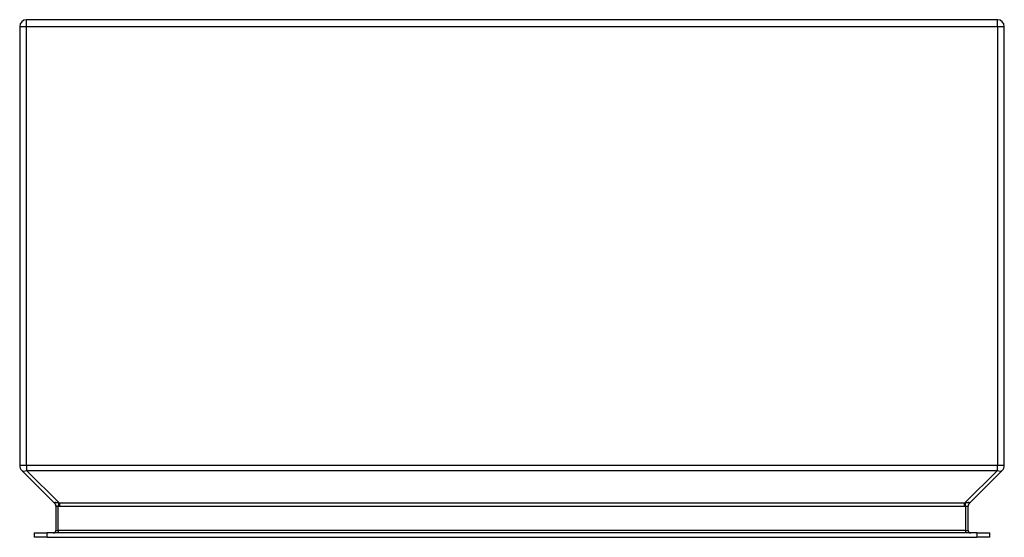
# Model space of a CAD drawing. Header units: inches. Extents: x 7.9 to 19.9, y 3.9 to 10.2.
import ezdxf

# ---------------------------------------------------------------- set-up
doc = ezdxf.new("R2010")
doc.units = ezdxf.units.IN
doc.header["$MEASUREMENT"] = 0
doc.layers.add('Visible Edges(ANSI)', color=7, linetype='Continuous', lineweight=25)
doc.layers.add('Visible Tangent Edges(ANSI)', color=7, linetype='Continuous', lineweight=25)

msp = doc.modelspace()

# ---------------------------------------------------------------- linework, layer by layer
at = {"layer": 'Visible Edges(ANSI)'}
for p, q in [((7.889, 10.092), (7.889, 4.739)), ((19.805, 10.176), (7.973, 10.176)), ((19.889, 4.739), (19.889, 10.092)), ((7.914, 4.679), (8.313, 4.28)), ((19.465, 4.28), (19.864, 4.679)), ((8.329, 4.243), (8.329, 3.948)), ((19.449, 3.948), (19.449, 4.243)), ((8.067, 3.917), (8.225, 3.917)), ((8.067, 3.917), (8.067, 3.864)), ((8.225, 3.864), (8.067, 3.864)), ((19.554, 3.917), (8.225, 3.917)), ((8.225, 3.864), (19.554, 3.864)), ((19.554, 3.917), (19.711, 3.917)), ((19.711, 3.864), (19.554, 3.864)), ((19.711, 3.864), (19.711, 3.917))]:
    msp.add_line(p, q, dxfattribs=at)
for centre, radius, start, end in [((7.973, 10.092), 0.084, 90, 180), ((19.805, 10.092), 0.084, 0, 90), ((7.973, 4.739), 0.084, 180, 225), ((19.805, 4.739), 0.084, 315, 0), ((8.276, 4.242), 0.053, 0, 45), ((19.502, 4.242), 0.053, 135, 180), ((8.298, 3.948), 0.031, 270, 0), ((19.48, 3.948), 0.031, 180, 270)]:
    msp.add_arc(centre, radius, start, end, dxfattribs=at)
at = {"layer": 'Visible Tangent Edges(ANSI)'}
for p, q in [((7.889, 10.092), (7.973, 10.092)), ((7.973, 10.092), (7.973, 10.176)), ((7.973, 4.739), (7.973, 10.092)), ((7.973, 10.092), (19.805, 10.092)), ((19.805, 10.092), (19.805, 10.176)), ((19.805, 10.092), (19.889, 10.092)), ((19.805, 10.092), (19.805, 4.739)), ((7.973, 4.739), (7.889, 4.739)), ((7.973, 4.739), (7.973, 4.679)), ((19.805, 4.739), (7.973, 4.739)), ((19.889, 4.739), (19.805, 4.739)), ((19.805, 4.679), (19.805, 4.739)), ((8.373, 4.28), (7.973, 4.679)), ((7.973, 4.679), (19.805, 4.679)), ((19.805, 4.679), (19.405, 4.28)), ((8.363, 4.282), (8.36, 4.243)), ((8.36, 3.948), (8.36, 4.243)), ((8.373, 4.28), (8.373, 4.242)), ((19.405, 4.28), (8.373, 4.28)), ((8.373, 4.242), (19.405, 4.242)), ((19.405, 4.242), (19.405, 4.28)), ((19.418, 4.243), (19.415, 4.282)), ((19.418, 4.243), (19.418, 3.948)), ((8.225, 3.864), (8.225, 3.917)), ((8.329, 3.948), (8.36, 3.948)), ((8.36, 3.948), (8.36, 3.917)), ((19.418, 3.948), (8.36, 3.948)), ((19.418, 3.948), (19.418, 3.917)), ((19.418, 3.948), (19.449, 3.948)), ((19.554, 3.917), (19.554, 3.864))]:
    msp.add_line(p, q, dxfattribs=at)
at = {"layer": 'Visible Tangent Edges(ANSI)', "flags": 128}
for points in [[(8.363, 4.282), (8.359, 4.283), (8.355, 4.283), (8.351, 4.284), (8.347, 4.285), (8.344, 4.285), (8.34, 4.286), (8.337, 4.286), (8.333, 4.286), (8.33, 4.287), (8.327, 4.287), (8.325, 4.287), (8.322, 4.287), (8.32, 4.287), (8.318, 4.287), (8.316, 4.287), (8.315, 4.286), (8.313, 4.286), (8.312, 4.286), (8.311, 4.285), (8.311, 4.285), (8.311, 4.284), (8.311, 4.283), (8.311, 4.283), (8.312, 4.282)], [(8.312, 4.282), (8.313, 4.28), (8.314, 4.279), (8.316, 4.278), (8.317, 4.276), (8.318, 4.275), (8.319, 4.274), (8.32, 4.272), (8.321, 4.27), (8.322, 4.269), (8.323, 4.267), (8.324, 4.266), (8.324, 4.264), (8.325, 4.262), (8.326, 4.261), (8.326, 4.259), (8.327, 4.257), (8.327, 4.255), (8.328, 4.254), (8.328, 4.252), (8.328, 4.25), (8.329, 4.248), (8.329, 4.246), (8.329, 4.245), (8.329, 4.243)], [(8.312, 4.282), (8.312, 4.282), (8.312, 4.281), (8.312, 4.281), (8.312, 4.281), (8.312, 4.281), (8.312, 4.281), (8.312, 4.281), (8.312, 4.281), (8.312, 4.281), (8.312, 4.281), (8.313, 4.281), (8.313, 4.281), (8.313, 4.28), (8.313, 4.28), (8.313, 4.28), (8.313, 4.28), (8.313, 4.28), (8.313, 4.28), (8.313, 4.28), (8.313, 4.28), (8.313, 4.28), (8.313, 4.28), (8.313, 4.28), (8.313, 4.28)], [(8.329, 4.243), (8.329, 4.243), (8.329, 4.243), (8.33, 4.244), (8.33, 4.244), (8.331, 4.244), (8.331, 4.244), (8.332, 4.244), (8.333, 4.244), (8.334, 4.244), (8.335, 4.244), (8.337, 4.244), (8.338, 4.244), (8.34, 4.244), (8.341, 4.244), (8.343, 4.244), (8.345, 4.244), (8.346, 4.244), (8.348, 4.244), (8.35, 4.244), (8.352, 4.244), (8.354, 4.244), (8.356, 4.243), (8.358, 4.243), (8.36, 4.243)], [(8.36, 4.243), (8.361, 4.243), (8.361, 4.243), (8.362, 4.243), (8.362, 4.243), (8.363, 4.242), (8.363, 4.242), (8.364, 4.242), (8.364, 4.242), (8.365, 4.242), (8.365, 4.242), (8.366, 4.242), (8.366, 4.242), (8.367, 4.242), (8.368, 4.242), (8.368, 4.242), (8.369, 4.242), (8.369, 4.242), (8.37, 4.242), (8.37, 4.242), (8.371, 4.242), (8.371, 4.242), (8.372, 4.242), (8.372, 4.242), (8.373, 4.242)], [(8.373, 4.28), (8.372, 4.28), (8.372, 4.28), (8.372, 4.28), (8.371, 4.28), (8.371, 4.28), (8.37, 4.28), (8.37, 4.28), (8.37, 4.28), (8.369, 4.28), (8.369, 4.28), (8.368, 4.28), (8.368, 4.281), (8.368, 4.281), (8.367, 4.281), (8.367, 4.281), (8.366, 4.281), (8.366, 4.281), (8.366, 4.281), (8.365, 4.281), (8.365, 4.281), (8.364, 4.281), (8.364, 4.281), (8.364, 4.282), (8.363, 4.282)], [(19.466, 4.282), (19.467, 4.283), (19.467, 4.283), (19.467, 4.284), (19.467, 4.285), (19.467, 4.285), (19.466, 4.286), (19.465, 4.286), (19.464, 4.286), (19.462, 4.287), (19.46, 4.287), (19.458, 4.287), (19.456, 4.287), (19.453, 4.287), (19.451, 4.287), (19.448, 4.287), (19.445, 4.286), (19.441, 4.286), (19.438, 4.286), (19.434, 4.285), (19.431, 4.285), (19.427, 4.284), (19.423, 4.283), (19.419, 4.283), (19.415, 4.282)], [(19.418, 4.243), (19.42, 4.243), (19.422, 4.243), (19.424, 4.244), (19.426, 4.244), (19.428, 4.244), (19.43, 4.244), (19.432, 4.244), (19.434, 4.244), (19.435, 4.244), (19.437, 4.244), (19.439, 4.244), (19.44, 4.244), (19.441, 4.244), (19.443, 4.244), (19.444, 4.244), (19.445, 4.244), (19.446, 4.244), (19.447, 4.244), (19.447, 4.244), (19.448, 4.244), (19.449, 4.244), (19.449, 4.243), (19.449, 4.243), (19.449, 4.243)]]:
    msp.add_lwpolyline(points, dxfattribs=at)
at = {"layer": 'Visible Tangent Edges(ANSI)'}
for centre, major_axis, ratio, start_param, end_param in [((7.973, 4.739), (-0.0594, -0.0594), 0.57735, 0, 1.047198), ((19.805, 4.739), (0.0594, -0.0594), 0.57735, 5.235988, 6.283185), ((19.502, 4.436), (-0.146, -0.146), 0.406403, 0.523599, 0.598764), ((19.502, 4.436), (-0.168, -0.168), 0.57735, 0.523599, 0.598764), ((19.502, 4.243), (-0.053, 0), 0.996546, 5.452613, 6.283185), ((19.502, 4.436), (-0.04, -0.158), 0.09695, 0.162466, 0.237631)]:
    msp.add_ellipse(centre, major_axis=major_axis, ratio=ratio, start_param=start_param, end_param=end_param, dxfattribs=at)

doc.saveas('drawing.dxf')
